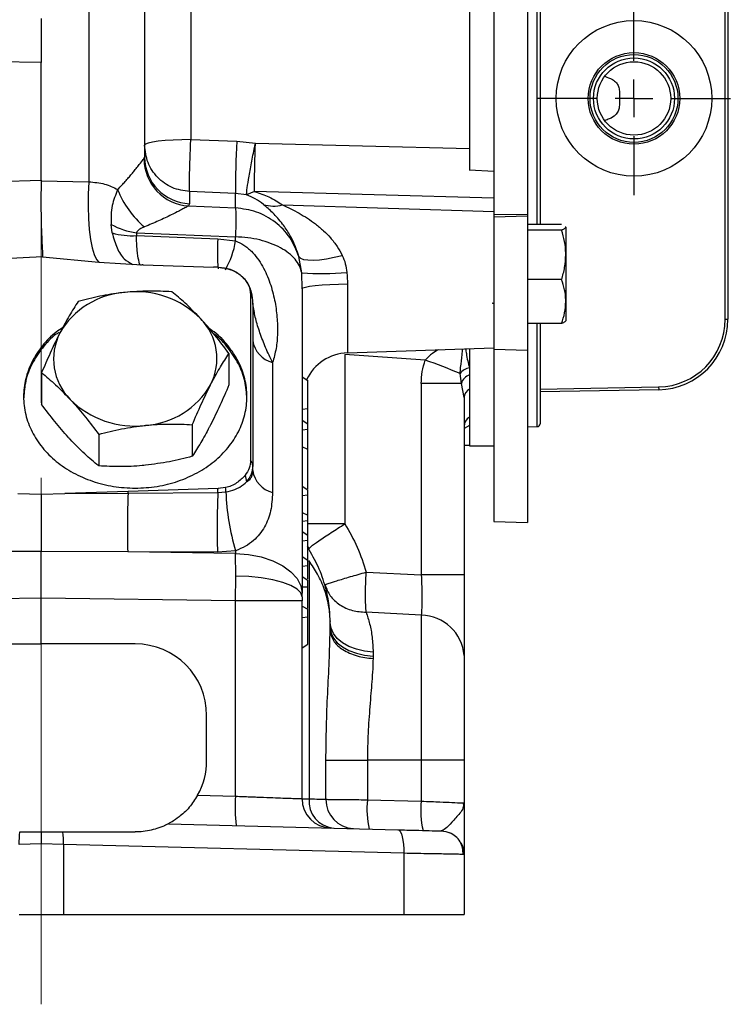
# Model space of a CAD drawing. Header units: inches. Extents: x 0.4 to 16.6, y 0.2 to 10.8.
# Tile 12 of 15: x 12.9 to 14.8, y 4.1 to 6.7. Entities that reach past the tile are written whole.
import ezdxf

# ---------------------------------------------------------------- set-up
doc = ezdxf.new("R2010")
doc.units = ezdxf.units.IN
doc.header["$MEASUREMENT"] = 0
doc.linetypes.add('CENTERX2', pattern=[0.8, 0.5, -0.1, 0.1, -0.1])
doc.layers.add('SLD-0', color=7, linetype='Continuous', lineweight=25)

# ---------------------------------------------------------------- blocks, each defined once
blk = doc.blocks.new('SW_CENTERMARKSYMBOL_35')
at = {"layer": 'SLD-0', "color": 0}
for p, q in [((0, 0.1), (0, 0.257)), ((0, 0), (0, 0.05)), ((-0.1, 0), (-0.257, 0)), ((0, 0), (-0.05, 0)), ((0, 0), (0, -0.05)), ((0, 0), (0.05, 0)), ((0.1, 0), (0.257, 0)), ((0, -0.1), (0, -0.257))]:
    blk.add_line(p, q, dxfattribs=at)

msp = doc.modelspace()

# ---------------------------------------------------------------- linework, layer by layer
at = {"color": 8, "linetype": 'Continuous', "lineweight": 25}
for p, q in [((13.1307, 7.9986), (13.1307, 6.3064)), ((14.3238, 6.1929), (14.3238, 7.401)), ((13.8186, 6.0344), (13.8186, 5.8512)), ((14.3238, 5.655), (14.3238, 5.9293)), ((14.1437, 5.6577), (14.1292, 5.65)), ((13.8121, 5.3965), (13.713, 5.3965)), ((13.713, 5.2977), (13.7167, 5.2977))]:
    msp.add_line(p, q, dxfattribs=at)
at = {"color": 7, "linetype": 'Continuous', "lineweight": 25}
for p, q in [((14.2982, 7.6497), (14.2982, 6.2192)), ((14.2087, 7.6468), (14.2087, 6.2181)), ((14.1437, 7.4518), (14.1437, 6.3366)), ((13.402, 7.4318), (13.402, 6.4183)), ((14.3312, 7.3935), (14.3312, 6.528)), ((14.8237, 5.9406), (14.8237, 7.1154)), ((14.8312, 7.1154), (14.8312, 5.9406)), ((13.0042, 6.6233), (11.8144, 6.6423)), ((13.0042, 6.3104), (13.0042, 6.6233)), ((13.2792, 6.528), (13.2792, 6.3715)), ((14.3312, 6.528), (14.3312, 6.1929)), ((13.402, 6.4183), (13.5243, 6.4139)), ((13.5243, 6.4139), (13.5738, 6.4086)), ((13.5705, 6.3926), (13.5738, 6.4086)), ((13.5733, 6.3926), (13.5738, 6.4086)), ((13.5738, 6.4086), (14.1437, 6.3945)), ((13.2774, 6.3676), (13.2792, 6.3715)), ((14.2087, 6.3332), (14.1437, 6.3369)), ((12.5306, 6.2962), (13.0042, 6.3104)), ((13.0042, 6.3104), (13.0042, 6.3091)), ((13.0042, 6.3091), (13.1307, 6.3064)), ((13.3988, 6.28), (13.3988, 6.2478)), ((13.521, 6.275), (13.3988, 6.28)), ((13.521, 6.2368), (13.521, 6.275)), ((13.5506, 6.2715), (13.521, 6.275)), ((13.5716, 6.2803), (13.5506, 6.2715)), ((14.2087, 6.2623), (13.5716, 6.2803)), ((13.3988, 6.2478), (13.3958, 6.2419)), ((13.3958, 6.2419), (13.521, 6.2368)), ((13.646, 6.2448), (14.2087, 6.2272)), ((14.2087, 6.2272), (14.2087, 6.2195)), ((14.2982, 6.2192), (14.2087, 6.2181)), ((14.2087, 6.2181), (14.2087, 6.2121)), ((14.2982, 6.2144), (14.2087, 6.2121)), ((14.2087, 6.2121), (14.2087, 5.8611)), ((14.2982, 6.2192), (14.2982, 6.2144)), ((14.2982, 6.2144), (14.2982, 5.858)), ((13.1929, 6.1701), (13.1898, 6.1927)), ((14.3885, 6.1929), (14.2982, 6.1929)), ((14.3997, 6.1855), (14.3991, 6.1868)), ((14.3997, 6.1861), (14.3993, 6.1868)), ((14.3997, 6.1855), (14.3997, 6.1121)), ((13.2575, 6.1705), (13.2573, 6.1633)), ((13.2573, 6.1633), (13.4739, 6.1545)), ((13.2575, 6.1705), (13.521, 6.1598)), ((13.4739, 6.1545), (13.521, 6.1491)), ((13.521, 6.1491), (13.521, 6.1598)), ((14.3885, 6.178), (14.2982, 6.178)), ((13.0076, 6.1066), (12.5331, 6.0821)), ((13.0076, 6.1066), (13.1577, 6.0929)), ((13.6971, 6.0639), (13.6898, 6.1076)), ((14.3997, 6.1121), (14.3997, 5.9878)), ((13.1577, 6.0929), (13.2722, 6.0852)), ((13.2749, 6.0851), (13.2722, 6.0852)), ((13.2749, 6.0851), (13.4624, 6.0792)), ((13.4757, 6.0789), (13.4624, 6.0792)), ((13.4917, 6.0768), (13.4757, 6.0787)), ((13.698, 6.0215), (13.6971, 6.0639)), ((13.698, 6.0215), (13.6971, 6.0639)), ((13.8172, 6.065), (13.8179, 6.0557)), ((13.8179, 6.0557), (13.8186, 6.0344)), ((14.3885, 6.0462), (14.2982, 6.0462)), ((13.5612, 6.006), (13.5612, 5.5658)), ((13.698, 6.0215), (13.698, 5.2117)), ((13.5667, 5.9798), (13.5667, 5.9925)), ((13.5681, 5.9756), (13.5667, 5.9925)), ((13.5667, 5.9798), (13.5667, 5.5511)), ((14.2087, 5.9829), (14.2042, 5.9832)), ((14.2087, 5.9825), (14.2045, 5.9827)), ((14.3997, 5.9878), (14.3997, 5.9362)), ((14.3885, 5.9293), (14.2982, 5.9293)), ((14.3312, 5.9293), (14.3312, 5.6625)), ((14.3993, 5.9355), (14.3997, 5.9361)), ((14.8237, 5.9406), (14.8312, 5.9406)), ((13.5034, 5.8499), (13.5034, 5.7659)), ((13.8121, 5.8468), (13.8121, 5.3965)), ((14.0259, 5.8319), (13.8121, 5.8468)), ((13.8186, 5.8512), (14.2087, 5.8648)), ((14.1437, 5.8626), (14.1437, 5.7549)), ((14.2087, 5.8611), (14.2982, 5.858)), ((14.2087, 5.8599), (14.2087, 5.403)), ((14.2982, 5.858), (14.2982, 5.3999)), ((13.6196, 5.8254), (13.6196, 5.4796)), ((13.005, 5.7983), (13.005, 5.7143)), ((14.122, 5.7699), (14.1183, 5.7963)), ((14.1436, 5.8116), (14.1437, 5.8115)), ((13.698, 5.7872), (13.713, 5.7775)), ((13.713, 5.703), (13.713, 5.7775)), ((14.0151, 5.7699), (14.0151, 5.2607)), ((14.122, 5.7699), (14.0151, 5.7699)), ((14.1292, 5.7328), (14.122, 5.7699)), ((14.1437, 5.7549), (14.1437, 5.6799)), ((14.3312, 5.7551), (14.6468, 5.7606)), ((14.647, 5.7531), (14.3312, 5.7476)), ((14.6468, 5.7606), (14.647, 5.7531)), ((14.1292, 5.7328), (14.1292, 5.2607)), ((13.698, 5.7013), (13.713, 5.703)), ((13.713, 5.6622), (13.713, 5.703)), ((13.406, 5.6602), (13.406, 5.5762)), ((13.698, 5.6719), (13.713, 5.6622)), ((13.713, 5.6486), (13.713, 5.6622)), ((14.1437, 5.6799), (14.1437, 5.6043)), ((13.1569, 5.6344), (13.1569, 5.5505)), ((13.698, 5.6469), (13.713, 5.6486)), ((13.713, 5.5806), (13.713, 5.6486)), ((14.2982, 5.6546), (14.3238, 5.655)), ((14.1292, 5.6053), (14.1437, 5.6056)), ((13.713, 5.5946), (13.698, 5.6016)), ((14.1437, 5.6043), (14.2087, 5.6043)), ((13.5667, 5.5382), (13.5667, 5.5511)), ((12.9418, 5.4774), (13.0042, 5.4755)), ((13.0042, 5.4755), (13.0666, 5.4774)), ((13.2353, 5.4826), (13.0666, 5.4774)), ((13.0666, 5.4774), (13.2352, 5.4783)), ((13.2352, 5.4783), (13.4742, 5.4795)), ((13.4744, 5.4903), (13.2353, 5.4826)), ((13.4742, 5.4795), (13.4954, 5.4814)), ((13.4947, 5.4928), (13.4744, 5.4903)), ((13.698, 5.4967), (13.713, 5.487)), ((13.698, 5.4722), (13.713, 5.4739)), ((13.713, 5.4739), (13.713, 5.487)), ((13.713, 5.4196), (13.713, 5.4739)), ((13.698, 5.4266), (13.713, 5.4196)), ((13.698, 5.4039), (13.713, 5.4056)), ((13.713, 5.4056), (13.713, 5.4196)), ((13.713, 5.3667), (13.713, 5.4056)), ((14.2087, 5.403), (14.2982, 5.3999)), ((13.698, 5.3765), (13.713, 5.3667)), ((13.698, 5.3514), (13.713, 5.3531)), ((13.713, 5.3531), (13.713, 5.3667)), ((13.0042, 5.3233), (12.7743, 5.3217)), ((13.2341, 5.3217), (13.0042, 5.3233)), ((13.521, 5.3177), (13.2341, 5.3217)), ((13.473, 5.3208), (13.2341, 5.3217)), ((13.521, 5.325), (13.473, 5.3208)), ((13.521, 5.325), (13.521, 5.3177)), ((13.5214, 5.2577), (13.521, 5.3177)), ((13.7167, 5.3306), (13.7125, 5.338)), ((13.7167, 5.3306), (13.7139, 5.3336)), ((13.713, 5.2993), (13.698, 5.3091)), ((13.713, 5.2857), (13.713, 5.2993)), ((13.7167, 5.2977), (13.7167, 4.6652)), ((13.698, 5.284), (13.713, 5.2857)), ((13.8685, 5.2679), (14.0151, 5.2607)), ((13.521, 5.1917), (13.5214, 5.2577)), ((13.698, 5.2568), (13.713, 5.247)), ((13.713, 5.2289), (13.713, 5.247)), ((14.1292, 5.2607), (14.0151, 5.2607)), ((13.698, 5.2288), (13.713, 5.2289)), ((13.698, 5.2022), (13.698, 5.2117)), ((13.713, 5.172), (13.713, 5.2289)), ((13.0042, 5.1988), (12.4874, 5.1917)), ((13.521, 5.1917), (13.0042, 5.1988)), ((13.0042, 5.0771), (13.0042, 5.1988)), ((13.521, 4.672), (13.521, 5.1917)), ((13.698, 5.1917), (13.521, 5.1917)), ((13.698, 5.2022), (13.698, 5.1917)), ((13.698, 4.6654), (13.698, 5.1917)), ((13.698, 5.1774), (13.713, 5.1693)), ((13.713, 5.149), (13.713, 5.1693)), ((14.0151, 5.1534), (13.8685, 5.1615)), ((13.698, 5.1472), (13.713, 5.149)), ((13.713, 5.0768), (13.713, 5.149)), ((13.7729, 5.1331), (13.7729, 5.1382)), ((13.773, 5.1331), (13.7729, 5.1379)), ((13.773, 5.1331), (13.7729, 5.1367)), ((13.7729, 5.1124), (13.7729, 5.1331)), ((13.7729, 5.1331), (13.773, 5.1331)), ((13.773, 5.1199), (13.773, 5.1331)), ((14.0151, 5.1534), (14.0151, 4.7681)), ((13.7729, 5.1112), (13.773, 5.1199)), ((12.7542, 5.0771), (13.0042, 5.0771)), ((13.2542, 5.0771), (13.0042, 5.0771)), ((13.698, 5.0671), (13.713, 5.0768)), ((13.8871, 5.0551), (13.8871, 5.0448)), ((13.8871, 5.0448), (13.887, 5.0381)), ((13.4442, 4.7671), (13.4442, 4.8871)), ((13.7616, 4.6638), (13.7616, 4.7681)), ((13.7616, 4.7681), (13.8719, 4.7681)), ((13.8719, 4.7681), (13.8719, 4.6627)), ((14.0151, 4.7681), (13.8719, 4.7681)), ((14.0151, 4.7681), (14.0151, 4.6589)), ((14.1292, 4.7681), (14.0151, 4.7681)), ((14.1292, 4.7681), (14.1292, 4.6541)), ((13.4202, 4.6746), (13.521, 4.672)), ((13.8719, 4.6627), (14.0151, 4.6589)), ((14.1253, 4.6543), (14.1292, 4.6541)), ((14.1287, 4.6458), (14.1272, 4.6542)), ((14.1292, 4.6541), (14.1273, 4.6456)), ((13.3423, 4.5987), (13.9532, 4.5827)), ((13.0617, 4.5771), (13.2542, 4.5771)), ((13.0042, 4.545), (12.945, 4.5439)), ((13.0634, 4.5439), (13.0042, 4.545)), ((13.0634, 4.5439), (13.0634, 4.3571)), ((13.9684, 4.5202), (13.0634, 4.5439)), ((13.9684, 4.5202), (13.9684, 4.3571)), ((14.1292, 4.5172), (14.1292, 4.3571)), ((12.945, 4.3571), (13.0634, 4.3571)), ((13.0634, 4.3571), (13.9684, 4.3571)), ((13.9684, 4.3571), (14.1292, 4.3571))]:
    msp.add_line(p, q, dxfattribs=at)
at = {"color": 7, "linetype": 'Continuous', "lineweight": 25, "flags": 128}
for points in [[(13.402, 6.4183), (13.3779, 6.418), (13.3549, 6.4171), (13.3336, 6.4157), (13.315, 6.4139), (13.2998, 6.4117), (13.2885, 6.4092), (13.2816, 6.4065), (13.2792, 6.4036)], [(13.1307, 6.3064), (13.129, 6.2733), (13.1286, 6.2404), (13.1295, 6.2087), (13.1317, 6.1792), (13.135, 6.1528), (13.1394, 6.1303), (13.1448, 6.1125), (13.151, 6.0999), (13.1577, 6.0929)], [(13.6898, 6.1076), (13.6941, 6.1032), (13.7021, 6.1), (13.7134, 6.0983), (13.7277, 6.098), (13.7445, 6.0991), (13.7634, 6.1016), (13.7838, 6.1054), (13.8049, 6.1105)], [(13.698, 6.0215), (13.7003, 6.0239), (13.7071, 6.0263), (13.7181, 6.0285), (13.733, 6.0305), (13.7513, 6.0321), (13.7721, 6.0333), (13.7948, 6.0341), (13.8186, 6.0344)], [(13.521, 5.3177), (13.5559, 5.3149), (13.5893, 5.3084), (13.6199, 5.2983), (13.6466, 5.2851), (13.6684, 5.2692), (13.6846, 5.2512), (13.6946, 5.2318), (13.698, 5.2117)], [(13.521, 5.3177), (13.5559, 5.3149), (13.5893, 5.3084), (13.6199, 5.2983), (13.6466, 5.2851), (13.6684, 5.2692), (13.6846, 5.2512), (13.6946, 5.2318), (13.698, 5.2117)], [(13.698, 5.2022), (13.6946, 5.2127), (13.6847, 5.2229), (13.6685, 5.2323), (13.6467, 5.2406), (13.6201, 5.2475), (13.5896, 5.2528), (13.5563, 5.2563), (13.5214, 5.2577)], [(13.8871, 5.0551), (13.8643, 5.0577), (13.8427, 5.0629), (13.8229, 5.0705), (13.8058, 5.0802), (13.7918, 5.0918), (13.7815, 5.1047), (13.7751, 5.1186), (13.773, 5.1331)], [(13.773, 5.1199), (13.7751, 5.106), (13.7815, 5.0926), (13.7918, 5.0801), (13.8058, 5.069), (13.8229, 5.0596), (13.8427, 5.0523), (13.8643, 5.0473), (13.8871, 5.0448)], [(13.9532, 4.5827), (13.9565, 4.5814), (13.9595, 4.5778), (13.9623, 4.572), (13.9646, 4.5643), (13.9665, 4.5548), (13.9677, 4.544), (13.9684, 4.5324), (13.9684, 4.5202)], [(14.0683, 4.5797), (14.0803, 4.5782), (14.0912, 4.5747)]]:
    msp.add_lwpolyline(points, dxfattribs=at)
at = {"color": 7, "linetype": 'Continuous', "lineweight": 25}
for radius in [0.207, 0.1218, 0.1169, 0.1078, 0.0977]:
    msp.add_circle((14.5812, 6.528), radius, dxfattribs=at)
for centre, radius, start, end in [((15.6357, 6.2947), 2.1148, 176.7685, 180.5336), ((13.4041, 6.3682), 0.1266, 180.2923, 266.245), ((13.4035, 6.3721), 0.1243, 180.2751, 267.8055), ((13.4336, 6.3728), 0.2424, 201.0557, 230.3174), ((13.6227, 6.3272), 0.0856, 251.1057, 285.8224), ((13.286, 6.3717), 0.2032, 241.7261, 261.9219), ((13.2446, 6.349), 0.1862, 253.8846, 273.8936), ((13.7497, 6.8733), 0.8111, 266.2815, 274.7712), ((13.2412, 5.796), 0.2165, 93.7632, 149.9795), ((13.2567, 5.7728), 0.241, 44.8985, 97.0988), ((13.5425, 5.9906), 0.0242, 4.4455, 39.507), ((13.5741, 5.98), 0.00737, 181.3771, 215.9262), ((13.3185, 5.8357), 0.1529, 332.9646, 44.5676), ((14.6437, 5.9406), 0.18, 271, 0), ((14.6437, 5.9406), 0.1875, 271, 0), ((13.1899, 5.8348), 0.1529, 152.9646, 224.5676), ((13.6376, 5.8948), 0.0717, 188.6945, 255.4994), ((13.823, 5.7263), 0.125, 92, 154.8039), ((13.2592, 3.7045), 2.2614, 67.6701, 70.181), ((14.1495, 5.7734), 0.0387, 98.7843, 143.7445), ((14.1553, 5.7599), 0.0348, 109.4059, 163.2725), ((13.2673, 5.8745), 0.2165, 273.7632, 329.9795), ((14.1546, 5.7319), 0.0254, 115.4083, 177.824), ((13.2517, 5.8976), 0.241, 224.8985, 277.0988), ((14.1573, 5.6553), 0.0281, 118.9682, 179.0394), ((14.3237, 5.6625), 0.0075, 271, 0), ((13.5429, 5.5506), 0.0238, 1.2718, 39.7066), ((13.6376, 5.549), 0.0717, 188.6945, 255.4994), ((13.5094, 5.5071), 0.0413, 1.3821, 26.4047), ((15.3623, 5.3849), 2.1291, 177.4865, 181.7025), ((12.5168, 5.4971), 0.7187, 358.4998, 358.8391), ((15.5851, 5.384), 2.113, 177.4093, 181.7133), ((12.6768, 5.5014), 0.7977, 358.428, 359.2021), ((13.3108, 5.4757), 0.1847, 1.7868, 5.3238), ((14.1055, 5.5012), 0.6104, 181.8598, 196.7771), ((14.014, 5.0379), 0.1155, 4.113, 89.4417), ((13.2542, 4.8871), 0.19, 0, 90), ((13.2542, 4.7671), 0.19, 330.8822, 0), ((13.9694, 4.6408), 0.4495, 176.023, 185.9762), ((13.776, 4.6654), 0.078, 180, 268.5), ((13.789, 4.6593), 0.0726, 175.3697, 263.6146), ((13.8384, 4.6625), 0.0768, 179.0583, 267.6359), ((14.0996, 4.6374), 0.229, 173.672, 193.3094), ((14.2427, 4.6337), 0.229, 173.672, 193.3094), ((13.1472, 4.5498), 0.2024, 172.2635, 181.6685), ((12.8612, 4.5498), 0.2024, 358.3315, 7.7365), ((14.0667, 4.5172), 0.0625, 0, 29.4635)]:
    msp.add_arc(centre, radius, start, end, dxfattribs=at)
at = {"color": 8, "linetype": 'Continuous', "lineweight": 25}
for centre, radius, start, end in [((14.1558, 6.1186), 0.6828, 176.9875, 183.6893), ((13.2975, 6.1839), 0.2262, 330.463, 351.1507)]:
    msp.add_arc(centre, radius, start, end, dxfattribs=at)
at = {"color": 7, "linetype": 'Continuous', "lineweight": 25}
for points, knots in [([(13.2792, 7.7983), (13.2792, 7.7917), (13.2792, 7.7785), (13.2792, 7.7471), (13.2792, 7.707), (13.2792, 7.6509), (13.2792, 7.5755), (13.2792, 7.4768), (13.2792, 7.373), (13.2792, 7.2693), (13.2792, 7.1702), (13.2792, 7.0665), (13.2792, 6.9485), (13.2792, 6.8164), (13.2792, 6.672), (13.2792, 6.5756), (13.2792, 6.528)], [0, 0, 0, 0, 0.059092, 0.118188, 0.180111, 0.24204, 0.327281, 0.413319, 0.499994, 0.565033, 0.630079, 0.694045, 0.758017, 0.840539, 0.921245, 1, 1, 1, 1]), ([(13.0042, 6.7406), (13.0042, 6.7341), (13.0042, 6.721), (13.0042, 6.692), (13.0042, 6.6588), (13.0042, 6.6351), (13.0042, 6.6233)], [0, 0, 0, 0, 0.249524, 0.499354, 0.74934, 1, 1, 1, 1]), ([(14.5033, 6.5868), (14.5103, 6.5843), (14.5217, 6.5802), (14.5343, 6.5705), (14.5408, 6.5599), (14.5431, 6.5453), (14.5423, 6.5265), (14.5432, 6.5077), (14.5397, 6.4933), (14.5308, 6.4818), (14.5178, 6.4742), (14.5074, 6.4706), (14.5033, 6.4692)], [0, 0, 0, 0, 0.146578, 0.237301, 0.312191, 0.387127, 0.507382, 0.6309, 0.706966, 0.783099, 0.913761, 1, 1, 1, 1]), ([(13.3988, 6.28), (13.3986, 6.2815), (13.3984, 6.2845), (13.3984, 6.2925), (13.3984, 6.3011), (13.3985, 6.3086), (13.3986, 6.3175), (13.3988, 6.3266), (13.3991, 6.3363), (13.3995, 6.3508), (13.4, 6.367), (13.4007, 6.385), (13.4013, 6.4004), (13.4018, 6.4119), (13.402, 6.4183)], [0, 0, 0, 0, 0.116719, 0.240199, 0.298097, 0.368793, 0.429543, 0.500027, 0.553767, 0.614986, 0.759626, 0.820635, 0.900765, 1, 1, 1, 1]), ([(13.5506, 6.2715), (13.5506, 6.2749), (13.5508, 6.2821), (13.5552, 6.311), (13.5619, 6.3495), (13.5677, 6.3786), (13.5705, 6.3926)], [0, 0, 0, 0, 0.241923, 0.5, 0.758077, 1, 1, 1, 1]), ([(13.5716, 6.2803), (13.5715, 6.2875), (13.5715, 6.2997), (13.5718, 6.3277), (13.5724, 6.358), (13.573, 6.3812), (13.5733, 6.3926)], [0, 0, 0, 0, 0.293457, 0.499926, 0.754898, 1, 1, 1, 1]), ([(14.1437, 6.3945), (14.1437, 6.3804), (14.1437, 6.3608), (14.1437, 6.3421), (14.1437, 6.3369)], [0, 0, 0, 0, 0.721361, 1, 1, 1, 1]), ([(13.2074, 6.2857), (13.2112, 6.2896), (13.2181, 6.2967), (13.2277, 6.3073), (13.2365, 6.3174), (13.2447, 6.3271), (13.253, 6.3374), (13.2609, 6.3471), (13.2708, 6.3598), (13.2748, 6.3645), (13.2774, 6.3676)], [0, 0, 0, 0, 0.112263, 0.203645, 0.305203, 0.407953, 0.499758, 0.631184, 0.750029, 1, 1, 1, 1]), ([(13.0042, 6.3091), (13.0039, 6.2982), (13.0033, 6.2769), (13.0032, 6.2449), (13.0035, 6.2143), (13.0042, 6.1854), (13.0052, 6.1594), (13.0064, 6.1367), (13.0075, 6.1185), (13.0076, 6.1104), (13.0076, 6.1066)], [0, 0, 0, 0, 0.1276377, 0.2500041, 0.3754641, 0.5000025, 0.6257802, 0.7500098, 0.8839197, 1, 1, 1, 1]), ([(13.1307, 6.3064), (13.1452, 6.305), (13.1742, 6.3022), (13.1963, 6.2912), (13.2074, 6.2857)], [0, 0, 0, 0, 0.499348, 1, 1, 1, 1]), ([(13.2074, 6.2857), (13.2018, 6.2715), (13.1896, 6.2406), (13.1897, 6.2095), (13.1898, 6.1927)], [0, 0, 0, 0, 0.460513, 1, 1, 1, 1]), ([(13.595, 6.2462), (13.5885, 6.2514), (13.5773, 6.2604), (13.5585, 6.2682), (13.5506, 6.2715)], [0, 0, 0, 0, 0.57531, 1, 1, 1, 1]), ([(13.5716, 6.2803), (13.5849, 6.2758), (13.6141, 6.2658), (13.6348, 6.2522), (13.646, 6.2448)], [0, 0, 0, 0, 0.453478, 1, 1, 1, 1]), ([(13.3958, 6.2419), (13.3937, 6.2407), (13.3893, 6.2384), (13.3786, 6.2327), (13.3654, 6.2259), (13.3454, 6.2159), (13.3169, 6.2022), (13.2915, 6.1916), (13.2788, 6.1863)], [0, 0, 0, 0, 0.121229, 0.249962, 0.370947, 0.500497, 0.750483, 1, 1, 1, 1]), ([(13.6898, 6.1076), (13.6844, 6.1231), (13.677, 6.1444), (13.6645, 6.1667), (13.6558, 6.1807), (13.6411, 6.201), (13.6201, 6.2247), (13.6034, 6.239), (13.595, 6.2462)], [0, 0, 0, 0, 0.2260982, 0.3117288, 0.4028438, 0.499648, 0.7491928, 1, 1, 1, 1]), ([(13.646, 6.2448), (13.6534, 6.2415), (13.668, 6.2348), (13.6904, 6.2229), (13.7124, 6.2095), (13.7342, 6.1941), (13.7549, 6.1768), (13.7744, 6.157), (13.7917, 6.1355), (13.8007, 6.1185), (13.8049, 6.1105)], [0, 0, 0, 0, 0.125424, 0.250864, 0.37578, 0.500316, 0.632514, 0.750611, 0.882016, 1, 1, 1, 1]), ([(14.2087, 6.2094), (14.2087, 6.2056), (14.2087, 6.1924), (14.2087, 6.1576), (14.2087, 6.1091), (14.2087, 6.0735), (14.2087, 6.0557)], [0, 0, 0, 0, 0.117711, 0.411808, 0.705904, 1, 1, 1, 1]), ([(13.2788, 6.1863), (13.2745, 6.1844), (13.2679, 6.1814), (13.2603, 6.176), (13.2584, 6.1722), (13.2575, 6.1705)], [0, 0, 0, 0, 0.498139, 0.781388, 1, 1, 1, 1]), ([(14.3885, 6.178), (14.3902, 6.1786), (14.3968, 6.1811), (14.3985, 6.1836), (14.3997, 6.1855)], [0, 0, 0, 0, 0.257551, 1, 1, 1, 1]), ([(14.3997, 6.1121), (14.3997, 6.1137), (14.3996, 6.1255), (14.3972, 6.1478), (14.3914, 6.1679), (14.3885, 6.178)], [0, 0, 0, 0, 0.070076, 0.530777, 1, 1, 1, 1]), ([(13.521, 6.1491), (13.5285, 6.1458), (13.54, 6.1407), (13.5535, 6.1304), (13.566, 6.1191), (13.5797, 6.1029), (13.5976, 6.075), (13.6139, 6.0371), (13.6259, 5.9913), (13.6322, 5.9462), (13.6333, 5.903), (13.63, 5.8622), (13.6231, 5.8377), (13.6196, 5.8254)], [0, 0, 0, 0, 0.06003, 0.09182, 0.125143, 0.185525, 0.250058, 0.374991, 0.499959, 0.625105, 0.750093, 0.875176, 1, 1, 1, 1]), ([(13.521, 6.1491), (13.5285, 6.1458), (13.54, 6.1407), (13.5535, 6.1304), (13.566, 6.1191), (13.5797, 6.1029), (13.5976, 6.075), (13.6139, 6.0371), (13.6259, 5.9913), (13.6322, 5.9462), (13.6333, 5.903), (13.63, 5.8622), (13.6231, 5.8377), (13.6196, 5.8254)], [0, 0, 0, 0, 0.06003, 0.09182, 0.125143, 0.185525, 0.250058, 0.374991, 0.499959, 0.625105, 0.750093, 0.875176, 1, 1, 1, 1]), ([(13.8049, 6.1105), (13.808, 6.1032), (13.8141, 6.0887), (13.8162, 6.0728), (13.8172, 6.065)], [0, 0, 0, 0, 0.507886, 1, 1, 1, 1]), ([(14.3885, 6.0462), (14.3917, 6.0569), (14.398, 6.0785), (14.3991, 6.1008), (14.3997, 6.1121)], [0, 0, 0, 0, 0.495458, 1, 1, 1, 1]), ([(13.4757, 6.0788), (13.487, 6.0774), (13.5097, 6.0746), (13.5378, 6.0576), (13.5574, 6.0339), (13.5599, 6.0153), (13.5612, 6.006)], [0, 0, 0, 0, 0.2505003, 0.5003324, 0.7502993, 1, 1, 1, 1]), ([(13.5646, 6.0085), (13.5621, 6.017), (13.5573, 6.0338), (13.5456, 6.0469), (13.5398, 6.0534)], [0, 0, 0, 0, 0.503549, 1, 1, 1, 1]), ([(14.2087, 6.0557), (14.2087, 6.0396), (14.2087, 6.0074), (14.2087, 5.9621), (14.2087, 5.9229), (14.2087, 5.8919), (14.2087, 5.8724), (14.2087, 5.8637), (14.2087, 5.8655), (14.2087, 5.8658)], [0, 0, 0, 0, 0.161124, 0.322249, 0.483373, 0.644498, 0.805622, 0.966746, 1, 1, 1, 1]), ([(14.3997, 5.9878), (14.3997, 5.9892), (14.3996, 5.9997), (14.3972, 6.0194), (14.3914, 6.0372), (14.3885, 6.0462)], [0, 0, 0, 0, 0.0700758, 0.5307771, 1, 1, 1, 1]), ([(13.2269, 6.012), (13.224, 6.0117), (13.2016, 6.0093), (13.1595, 6.0025), (13.1215, 5.9928), (13.1024, 5.988)], [0, 0, 0, 0, 0.070098, 0.530789, 1, 1, 1, 1]), ([(13.3515, 6.0137), (13.3313, 6.0148), (13.2905, 6.0168), (13.2482, 6.0136), (13.2269, 6.012)], [0, 0, 0, 0, 0.495458, 1, 1, 1, 1]), ([(13.4275, 5.9429), (13.4257, 5.9449), (13.412, 5.9595), (13.3863, 5.9848), (13.3632, 6.004), (13.3515, 6.0137)], [0, 0, 0, 0, 0.0701, 0.53079, 1, 1, 1, 1]), ([(13.1024, 5.988), (13.0945, 5.9757), (13.0785, 5.9509), (13.062, 5.9199), (13.0537, 5.9043)], [0, 0, 0, 0, 0.495458, 1, 1, 1, 1]), ([(13.6196, 5.8254), (13.6133, 5.8386), (13.601, 5.8643), (13.5857, 5.9042), (13.5739, 5.9419), (13.57, 5.9646), (13.5681, 5.9756)], [0, 0, 0, 0, 0.267355, 0.522111, 0.767651, 1, 1, 1, 1]), ([(14.3885, 5.9293), (14.3917, 5.9388), (14.398, 5.958), (14.3991, 5.9778), (14.3997, 5.9878)], [0, 0, 0, 0, 0.495458, 1, 1, 1, 1]), ([(13.5034, 5.8499), (13.491, 5.8663), (13.4662, 5.8994), (13.4404, 5.9284), (13.4275, 5.9429)], [0, 0, 0, 0, 0.495458, 1, 1, 1, 1]), ([(14.3997, 5.9368), (14.3985, 5.9349), (14.3968, 5.9324), (14.3902, 5.93), (14.3885, 5.9293)], [0, 0, 0, 0, 0.742449, 1, 1, 1, 1]), ([(13.0614, 5.9183), (13.0555, 5.9145), (13.0344, 5.901), (13.006, 5.8705), (12.978, 5.8285), (12.9611, 5.7825), (12.9553, 5.7347), (12.961, 5.6869), (12.978, 5.641), (13.0057, 5.5987), (13.0428, 5.5616), (13.0881, 5.5311), (13.1398, 5.5086), (13.1959, 5.4941), (13.2348, 5.4923), (13.2542, 5.4914)], [0, 0, 0, 0, 0.030844, 0.111607, 0.19237, 0.273133, 0.353896, 0.434659, 0.515422, 0.596185, 0.676948, 0.757711, 0.838474, 0.919237, 1, 1, 1, 1]), ([(13.0515, 5.9059), (13.0491, 5.9043), (13.0314, 5.8928), (13.0061, 5.8646), (12.9781, 5.8228), (12.9608, 5.7777), (12.9586, 5.7468), (12.9575, 5.7318)], [0, 0, 0, 0, 0.039716, 0.283469, 0.527222, 0.770975, 1, 1, 1, 1]), ([(13.0537, 5.9043), (13.0525, 5.902), (13.0438, 5.8849), (13.0273, 5.8504), (13.0125, 5.8158), (13.005, 5.7983)], [0, 0, 0, 0, 0.070094, 0.530786, 1, 1, 1, 1]), ([(13.2542, 5.4914), (13.2736, 5.4923), (13.3125, 5.4941), (13.3686, 5.5086), (13.4203, 5.5311), (13.4656, 5.5616), (13.5027, 5.5987), (13.5304, 5.641), (13.5474, 5.6869), (13.5531, 5.7347), (13.5474, 5.7825), (13.5305, 5.8285), (13.5024, 5.8704), (13.4753, 5.9), (13.4555, 5.9127), (13.4511, 5.9156)], [0, 0, 0, 0, 0.081357, 0.162715, 0.244072, 0.325429, 0.406787, 0.488144, 0.569501, 0.650859, 0.732216, 0.813573, 0.89493, 0.976288, 1, 1, 1, 1]), ([(13.5512, 5.729), (13.5501, 5.7449), (13.5479, 5.7767), (13.5304, 5.8228), (13.5022, 5.8645), (13.4788, 5.8912), (13.4633, 5.9016), (13.4629, 5.9019)], [0, 0, 0, 0, 0.248188, 0.496377, 0.744565, 0.992754, 1, 1, 1, 1]), ([(13.4547, 5.7662), (13.4559, 5.7684), (13.4646, 5.7853), (13.4811, 5.815), (13.4959, 5.8382), (13.5034, 5.8499)], [0, 0, 0, 0, 0.070094, 0.530786, 1, 1, 1, 1]), ([(14.0151, 5.7699), (14.0155, 5.7805), (14.0164, 5.8016), (14.0227, 5.8218), (14.0259, 5.8319)], [0, 0, 0, 0, 0.499641, 1, 1, 1, 1]), ([(13.005, 5.7983), (13.0174, 5.7881), (13.0423, 5.7675), (13.068, 5.7409), (13.081, 5.7275)], [0, 0, 0, 0, 0.495458, 1, 1, 1, 1]), ([(14.1437, 5.8115), (14.1437, 5.8098), (14.1437, 5.8065), (14.1437, 5.8003), (14.1437, 5.7957), (14.1437, 5.7927)], [0, 0, 0, 0, 0.26744, 0.53488, 1, 1, 1, 1]), ([(14.1437, 5.7927), (14.1437, 5.7893), (14.1437, 5.7824), (14.1437, 5.7692), (14.1437, 5.7605), (14.1437, 5.7549)], [0, 0, 0, 0, 0.258481, 0.516981, 1, 1, 1, 1]), ([(13.406, 5.6602), (13.4139, 5.6787), (13.4299, 5.7161), (13.4464, 5.7494), (13.4547, 5.7662)], [0, 0, 0, 0, 0.495458, 1, 1, 1, 1]), ([(13.5034, 5.7659), (13.4955, 5.7474), (13.4795, 5.71), (13.463, 5.6767), (13.4547, 5.6599)], [0, 0, 0, 0, 0.495458, 1, 1, 1, 1]), ([(13.081, 5.6213), (13.0792, 5.6232), (13.0655, 5.638), (13.0398, 5.6682), (13.0167, 5.6989), (13.005, 5.7143)], [0, 0, 0, 0, 0.0701, 0.53079, 1, 1, 1, 1]), ([(13.081, 5.7275), (13.0828, 5.7256), (13.0964, 5.7107), (13.1221, 5.6806), (13.1452, 5.6499), (13.1569, 5.6344)], [0, 0, 0, 0, 0.0701, 0.53079, 1, 1, 1, 1]), ([(13.1569, 5.6344), (13.1771, 5.6396), (13.2179, 5.6502), (13.2602, 5.6557), (13.2815, 5.6585)], [0, 0, 0, 0, 0.495458, 1, 1, 1, 1]), ([(13.2815, 5.6585), (13.2844, 5.6588), (13.3068, 5.661), (13.3489, 5.6629), (13.3869, 5.6611), (13.406, 5.6602)], [0, 0, 0, 0, 0.070098, 0.530789, 1, 1, 1, 1]), ([(13.4547, 5.6599), (13.4536, 5.6577), (13.4448, 5.6408), (13.4284, 5.6111), (13.4135, 5.5879), (13.406, 5.5762)], [0, 0, 0, 0, 0.070094, 0.530786, 1, 1, 1, 1]), ([(14.1437, 5.6799), (14.1437, 5.6763), (14.1437, 5.6689), (14.1437, 5.6632), (14.1437, 5.6588), (14.1437, 5.6577)], [0, 0, 0, 0, 0.426696, 0.856113, 1, 1, 1, 1]), ([(13.1569, 5.5505), (13.1445, 5.5607), (13.1197, 5.5812), (13.0939, 5.6078), (13.081, 5.6213)], [0, 0, 0, 0, 0.495458, 1, 1, 1, 1]), ([(13.713, 5.4897), (13.713, 5.4939), (13.713, 5.5027), (13.713, 5.5213), (13.713, 5.5424), (13.713, 5.5624), (13.713, 5.5796), (13.713, 5.5911), (13.713, 5.5955), (13.713, 5.5944), (13.713, 5.5943)], [0, 0, 0, 0, 0.1393749, 0.2894773, 0.4316912, 0.5763131, 0.7249711, 0.8595061, 0.9894956, 1, 1, 1, 1]), ([(13.2815, 5.5522), (13.2785, 5.5519), (13.2561, 5.5497), (13.214, 5.5478), (13.176, 5.5496), (13.1569, 5.5505)], [0, 0, 0, 0, 0.070098, 0.530789, 1, 1, 1, 1]), ([(13.406, 5.5762), (13.3858, 5.571), (13.345, 5.5605), (13.3028, 5.555), (13.2815, 5.5522)], [0, 0, 0, 0, 0.495458, 1, 1, 1, 1]), ([(13.5612, 5.5658), (13.5605, 5.5586), (13.5592, 5.5443), (13.5506, 5.5317), (13.5463, 5.5255)], [0, 0, 0, 0, 0.501873, 1, 1, 1, 1]), ([(13.5667, 5.5511), (13.566, 5.5436), (13.5646, 5.5282), (13.5553, 5.5149), (13.5506, 5.5081)], [0, 0, 0, 0, 0.492452, 1, 1, 1, 1]), ([(13.5506, 5.5081), (13.5549, 5.511), (13.5613, 5.5154), (13.5659, 5.5264), (13.5664, 5.5342), (13.5667, 5.5382)], [0, 0, 0, 0, 0.498068, 0.748258, 1, 1, 1, 1]), ([(13.5463, 5.5255), (13.5394, 5.5183), (13.5289, 5.5075), (13.5103, 5.4972), (13.4998, 5.4942), (13.4947, 5.4928)], [0, 0, 0, 0, 0.498917, 0.757105, 1, 1, 1, 1]), ([(13.4954, 5.4814), (13.5036, 5.4834), (13.5171, 5.4866), (13.5358, 5.4955), (13.5449, 5.5033), (13.5506, 5.5081)], [0, 0, 0, 0, 0.3680108, 0.6031419, 1, 1, 1, 1]), ([(13.0042, 5.4755), (13.0042, 5.4638), (13.0042, 5.4413), (13.0042, 5.4007), (13.0042, 5.3597), (13.0042, 5.3356), (13.0042, 5.3233)], [0, 0, 0, 0, 0.260385, 0.49945, 0.744991, 1, 1, 1, 1]), ([(13.6196, 5.4796), (13.6186, 5.4631), (13.6166, 5.43), (13.6, 5.3873), (13.576, 5.3566), (13.5484, 5.3359), (13.5301, 5.3287), (13.521, 5.325)], [0, 0, 0, 0, 0.250075, 0.499921, 0.74942, 0.874696, 1, 1, 1, 1]), ([(13.6196, 5.4796), (13.6186, 5.4631), (13.6166, 5.43), (13.6, 5.3873), (13.576, 5.3566), (13.5484, 5.3359), (13.5301, 5.3287), (13.521, 5.325)], [0, 0, 0, 0, 0.250075, 0.499921, 0.74942, 0.874696, 1, 1, 1, 1]), ([(13.7167, 5.3306), (13.7177, 5.332), (13.7197, 5.335), (13.7412, 5.3505), (13.7734, 5.372), (13.7995, 5.3885), (13.8121, 5.3965)], [0, 0, 0, 0, 0.241042, 0.5, 0.758958, 1, 1, 1, 1]), ([(13.8121, 5.3965), (13.8237, 5.376), (13.8471, 5.3352), (13.8614, 5.2904), (13.8685, 5.2679)], [0, 0, 0, 0, 0.5000988, 1, 1, 1, 1]), ([(13.713, 5.302), (13.713, 5.3024), (13.713, 5.3055), (13.713, 5.3082), (13.713, 5.312), (13.713, 5.3264), (13.713, 5.3404), (13.713, 5.3531)], [0, 0, 0, 0, 0.015289, 0.132963, 0.168568, 0.238571, 1, 1, 1, 1]), ([(13.0042, 5.1988), (13.0042, 5.221), (13.0042, 5.2655), (13.0042, 5.304), (13.0042, 5.3233)], [0, 0, 0, 0, 0.500104, 1, 1, 1, 1]), ([(13.7724, 5.1432), (13.7719, 5.155), (13.7707, 5.1832), (13.7608, 5.2294), (13.7438, 5.2813), (13.7231, 5.3166), (13.7133, 5.3334)], [0, 0, 0, 0, 0.18513, 0.445121, 0.735634, 1, 1, 1, 1]), ([(13.7729, 5.1382), (13.7725, 5.1461), (13.7719, 5.16), (13.7687, 5.1812), (13.7643, 5.201), (13.7556, 5.2287), (13.7416, 5.2612), (13.7246, 5.286), (13.7167, 5.2977)], [0, 0, 0, 0, 0.143942, 0.253745, 0.387556, 0.507707, 0.768888, 1, 1, 1, 1]), ([(13.713, 5.2498), (13.713, 5.2542), (13.713, 5.2613), (13.713, 5.2733), (13.713, 5.2809), (13.713, 5.2857)], [0, 0, 0, 0, 0.369522, 0.600435, 1, 1, 1, 1]), ([(13.7591, 5.2342), (13.7596, 5.2346), (13.7606, 5.2353), (13.7705, 5.2388), (13.7903, 5.2451), (13.8249, 5.2555), (13.8543, 5.2639), (13.8685, 5.2679)], [0, 0, 0, 0, 0.155402, 0.290784, 0.500734, 0.757931, 1, 1, 1, 1]), ([(13.8685, 5.1615), (13.8681, 5.1676), (13.8672, 5.18), (13.8668, 5.2063), (13.8672, 5.2362), (13.8681, 5.2575), (13.8685, 5.2679)], [0, 0, 0, 0, 0.245886, 0.5, 0.754114, 1, 1, 1, 1]), ([(14.0151, 5.2607), (14.0156, 5.2499), (14.0165, 5.2283), (14.0169, 5.1982), (14.0165, 5.1718), (14.0156, 5.1596), (14.0151, 5.1534)], [0, 0, 0, 0, 0.249665, 0.499797, 0.74992, 1, 1, 1, 1]), ([(14.1292, 5.2607), (14.1292, 5.2392), (14.1292, 5.1961), (14.1292, 5.136), (14.1292, 5.0832), (14.1292, 5.0585), (14.1292, 5.0462)], [0, 0, 0, 0, 0.249425, 0.499797, 0.75016, 1, 1, 1, 1]), ([(13.7591, 5.2342), (13.763, 5.2242), (13.7712, 5.2038), (13.7972, 5.1801), (13.8306, 5.1643), (13.8561, 5.1624), (13.8685, 5.1615)], [0, 0, 0, 0, 0.243777, 0.5, 0.756223, 1, 1, 1, 1]), ([(13.698, 5.2022), (13.698, 5.2002), (13.698, 5.1968), (13.698, 5.1932), (13.698, 5.1917)], [0, 0, 0, 0, 0.55964, 1, 1, 1, 1]), ([(13.8685, 5.1615), (13.8718, 5.1514), (13.8782, 5.1315), (13.8854, 5.0957), (13.8865, 5.0687), (13.8871, 5.0551)], [0, 0, 0, 0, 0.337837, 0.668835, 1, 1, 1, 1]), ([(13.7729, 5.1382), (13.7729, 5.1381), (13.7729, 5.138), (13.7729, 5.1377), (13.7729, 5.1376), (13.7729, 5.1373), (13.7729, 5.137), (13.7729, 5.1368), (13.7729, 5.1367)], [0, 0, 0, 0, 0.07179, 0.128658, 0.183035, 0.245906, 0.499647, 1, 1, 1, 1]), ([(13.7616, 4.7681), (13.7619, 4.798), (13.7624, 4.8577), (13.7661, 4.9459), (13.7708, 5.032), (13.7722, 5.0856), (13.7729, 5.1124)], [0, 0, 0, 0, 0.2499471, 0.4996366, 0.7499297, 1, 1, 1, 1]), ([(13.7729, 5.1124), (13.7729, 5.1121), (13.7729, 5.1118), (13.7729, 5.1114), (13.7729, 5.1113), (13.7729, 5.1112), (13.7729, 5.1112)], [0, 0, 0, 0, 0.615825, 0.830143, 0.919234, 1, 1, 1, 1]), ([(13.7729, 5.1112), (13.7752, 5.1014), (13.7793, 5.0834), (13.8062, 5.0603), (13.8423, 5.0437), (13.8724, 5.0399), (13.887, 5.0381)], [0, 0, 0, 0, 0.272002, 0.499832, 0.75843, 1, 1, 1, 1]), ([(13.887, 5.0381), (13.8867, 5.029), (13.8861, 5.0092), (13.884, 4.9782), (13.8812, 4.9447), (13.8775, 4.8997), (13.873, 4.8404), (13.8723, 4.7922), (13.8719, 4.7681)], [0, 0, 0, 0, 0.11568, 0.250363, 0.368823, 0.500966, 0.750309, 1, 1, 1, 1]), ([(14.1292, 5.0462), (14.1292, 5.0388), (14.1292, 5.024), (14.1292, 4.996), (14.1292, 4.9643), (14.1292, 4.9287), (14.1292, 4.8903), (14.1292, 4.8372), (14.1292, 4.7955), (14.1292, 4.7681)], [0, 0, 0, 0, 0.122919, 0.245852, 0.373037, 0.500252, 0.627436, 0.754651, 1, 1, 1, 1]), ([(13.4202, 4.6746), (13.413, 4.6634), (13.3981, 4.6402), (13.3727, 4.6176), (13.3541, 4.6052), (13.344, 4.5996), (13.3428, 4.599), (13.3423, 4.5987)], [0, 0, 0, 0, 0.271583, 0.562775, 0.77925, 0.897015, 1, 1, 1, 1]), ([(13.521, 4.672), (13.5278, 4.6717), (13.5406, 4.6712), (13.5584, 4.6706), (13.5736, 4.67), (13.5946, 4.6692), (13.62, 4.6683), (13.6478, 4.6672), (13.67, 4.6664), (13.6862, 4.6658), (13.6961, 4.6655), (13.6974, 4.6654), (13.698, 4.6654)], [0, 0, 0, 0, 0.072183, 0.136385, 0.192606, 0.240842, 0.376678, 0.500231, 0.630011, 0.756563, 0.879891, 1, 1, 1, 1]), ([(13.698, 4.6654), (13.6988, 4.6654), (13.7004, 4.6654), (13.7112, 4.6653), (13.7167, 4.6652)], [0, 0, 0, 0, 0.493424, 1, 1, 1, 1]), ([(13.7167, 4.6652), (13.7263, 4.6649), (13.7454, 4.6643), (13.7562, 4.6639), (13.7616, 4.6638)], [0, 0, 0, 0, 0.505452, 1, 1, 1, 1]), ([(13.7616, 4.6638), (13.7649, 4.6637), (13.772, 4.6637), (13.7946, 4.6634), (13.8282, 4.6631), (13.8568, 4.6628), (13.8719, 4.6627)], [0, 0, 0, 0, 0.203756, 0.4384, 0.703847, 1, 1, 1, 1]), ([(14.1292, 4.6541), (14.1292, 4.6455), (14.1292, 4.6284), (14.1292, 4.6037), (14.1292, 4.5804), (14.1292, 4.5593), (14.1292, 4.5415), (14.1292, 4.528), (14.1292, 4.519), (14.1292, 4.5178), (14.1292, 4.5172)], [0, 0, 0, 0, 0.125346, 0.250506, 0.374932, 0.499481, 0.627284, 0.749901, 0.875074, 1, 1, 1, 1]), ([(13.3423, 4.5987), (13.3418, 4.5985), (13.3406, 4.5978), (13.3305, 4.5928), (13.308, 4.5839), (13.2798, 4.5777), (13.2595, 4.5772), (13.2542, 4.5771)], [0, 0, 0, 0, 0.107204, 0.253374, 0.487238, 0.867556, 1, 1, 1, 1]), ([(12.9467, 4.5771), (12.9526, 4.5771), (12.9649, 4.5771), (12.9841, 4.5771), (12.9975, 4.5771), (13.0042, 4.5771)], [0, 0, 0, 0, 0.311383, 0.654131, 1, 1, 1, 1]), ([(13.0042, 4.5771), (13.0103, 4.5771), (13.023, 4.5771), (13.0422, 4.5771), (13.0552, 4.5771), (13.0617, 4.5771)], [0, 0, 0, 0, 0.311383, 0.654131, 1, 1, 1, 1]), ([(13.0042, 4.5771), (13.0042, 4.5718), (13.0042, 4.5617), (13.0042, 4.5505), (13.0042, 4.545)], [0, 0, 0, 0, 0.5178694, 1, 1, 1, 1]), ([(13.9532, 4.5827), (13.9688, 4.5823), (14.0008, 4.5815), (14.0384, 4.5805), (14.0637, 4.5798), (14.0668, 4.5797), (14.0683, 4.5797)], [0, 0, 0, 0, 0.243335, 0.500047, 0.756732, 1, 1, 1, 1]), ([(14.1263, 4.5173), (14.1263, 4.523), (14.1263, 4.5347), (14.1194, 4.5514), (14.1076, 4.566), (14.0964, 4.5719), (14.0909, 4.5749)], [0, 0, 0, 0, 0.2398432, 0.4925335, 0.7493345, 1, 1, 1, 1]), ([(14.1292, 4.5172), (14.1292, 4.5172), (14.1291, 4.5172), (14.1263, 4.5173), (14.1262, 4.5173)], [0, 0, 0, 0, 0.972735, 1, 1, 1, 1])]:
    msp.add_open_spline(points, degree=3, knots=knots, dxfattribs=at)
for points in [[(13.3988, 6.28), (13.3829, 6.2824), (13.3513, 6.2873), (13.3119, 6.3162), (13.2845, 6.3563), (13.281, 6.3879), (13.2792, 6.4036)], [(13.521, 6.2368), (13.5212, 6.2343), (13.5216, 6.2292), (13.5218, 6.2122), (13.5216, 6.1895), (13.5212, 6.1697), (13.521, 6.1598)], [(13.6898, 6.1076), (13.6826, 6.1251), (13.6683, 6.16), (13.6277, 6.2007), (13.5776, 6.2293), (13.5399, 6.2343), (13.521, 6.2368)], [(13.6971, 6.0639), (13.6955, 6.0702), (13.6923, 6.0827), (13.6801, 6.1005), (13.663, 6.1169), (13.641, 6.1312), (13.615, 6.143), (13.5857, 6.152), (13.554, 6.158), (13.532, 6.1592), (13.521, 6.1598)], [(13.6971, 6.0639), (13.6955, 6.0702), (13.6923, 6.0827), (13.6801, 6.1005), (13.663, 6.1169), (13.641, 6.1312), (13.615, 6.143), (13.5857, 6.152), (13.554, 6.158), (13.532, 6.1592), (13.521, 6.1598)]]:
    msp.add_open_spline(points, degree=3, dxfattribs=at)
at = {"color": 8, "linetype": 'Continuous', "lineweight": 25}
for points, knots in [([(13.1929, 6.1701), (13.1968, 6.1561), (13.2044, 6.1283), (13.2241, 6.099), (13.2398, 6.0905), (13.2477, 6.0863)], [0, 0, 0, 0, 0.336549, 0.66946, 1, 1, 1, 1]), ([(13.2705, 6.0845), (13.2699, 6.0842), (13.2671, 6.0832), (13.2631, 6.0961), (13.259, 6.1221), (13.2578, 6.1495), (13.2573, 6.1633)], [0, 0, 0, 0, 0.088776, 0.390005, 0.693365, 1, 1, 1, 1]), ([(13.5243, 6.0634), (13.5235, 6.0642), (13.5146, 6.0719), (13.5026, 6.0745), (13.4917, 6.0768)], [0, 0, 0, 0, 0.095292, 1, 1, 1, 1]), ([(13.5667, 5.9925), (13.5663, 5.9969), (13.5656, 6.0058), (13.5633, 6.0167), (13.5598, 6.0222), (13.5591, 6.0233)], [0, 0, 0, 0, 0.44279, 0.883455, 1, 1, 1, 1]), ([(14.0608, 5.8597), (14.0554, 5.8566), (14.0424, 5.8493), (14.032, 5.8383), (14.0259, 5.8319)], [0, 0, 0, 0, 0.413263, 1, 1, 1, 1]), ([(14.1183, 5.7963), (14.1189, 5.8016), (14.1209, 5.8202), (14.1228, 5.8406), (14.125, 5.8569), (14.1256, 5.8619)], [0, 0, 0, 0, 0.215507, 0.756778, 1, 1, 1, 1]), ([(14.1332, 5.8622), (14.1339, 5.8579), (14.1355, 5.8469), (14.1384, 5.8299), (14.1419, 5.8177), (14.1436, 5.8116)], [0, 0, 0, 0, 0.241778, 0.625288, 1, 1, 1, 1]), ([(14.0151, 4.6589), (14.0242, 4.6586), (14.0414, 4.6578), (14.07, 4.6566), (14.0994, 4.6554), (14.1212, 4.6544), (14.1243, 4.6543), (14.1253, 4.6543)], [0, 0, 0, 0, 0.169163, 0.320385, 0.568123, 0.858049, 1, 1, 1, 1]), ([(14.1273, 4.6456), (14.1269, 4.6437), (14.1258, 4.6375), (14.1158, 4.6234), (14.098, 4.6043), (14.0791, 4.5842), (14.0717, 4.5811), (14.0683, 4.5797)], [0, 0, 0, 0, 0.0747072, 0.2512518, 0.5519169, 0.7941815, 1, 1, 1, 1]), ([(14.1262, 4.5173), (14.1239, 4.5173), (14.12, 4.5174), (14.1097, 4.5176), (14.0985, 4.5178), (14.0835, 4.5181), (14.0637, 4.5185), (14.0374, 4.5189), (14.0055, 4.5195), (13.9811, 4.52), (13.9684, 4.5202)], [0, 0, 0, 0, 0.13762, 0.233474, 0.330492, 0.428675, 0.554371, 0.691494, 0.840039, 1, 1, 1, 1])]:
    msp.add_open_spline(points, degree=3, knots=knots, dxfattribs=at)
at = {"layer": 'SLD-0', "color": 7, "linetype": 'CENTERX2', "lineweight": 18, "ltscale": 2}
msp.add_line((13.0042, 4.1185), (13.0042, 8.2349), dxfattribs=at)

# ---------------------------------------------------------------- block references
at = {"layer": 'SLD-0', "color": 7}
msp.add_blockref('SW_CENTERMARKSYMBOL_35', (14.5812, 6.528), dxfattribs=at)

doc.saveas('drawing.dxf')
